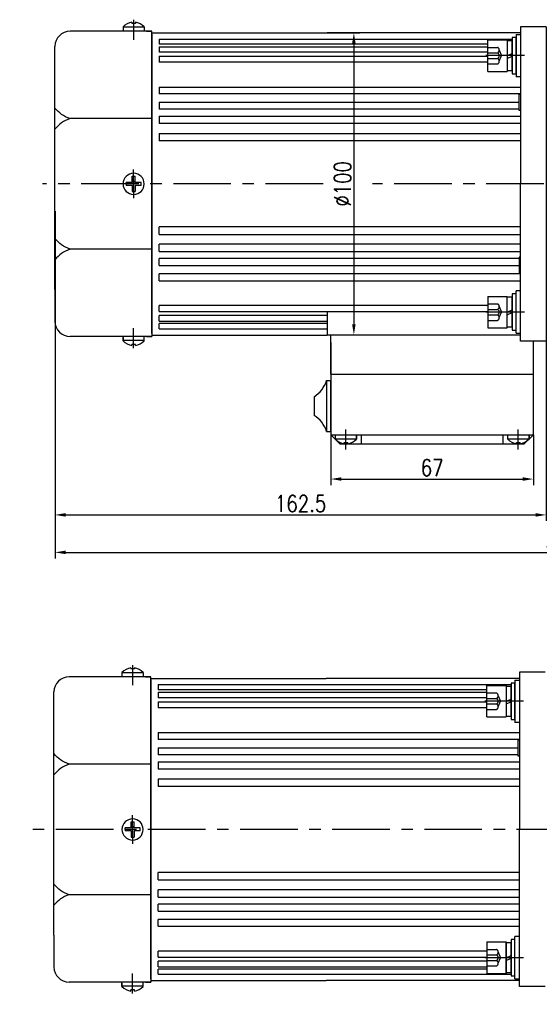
# Model space of a CAD drawing. Header units: inches. Extents: x 331 to 12887, y -474 to 4488.
# Tile 64 of 122: x 8262 to 8434, y -215 to 111. Entities that reach past the tile are written whole.
import ezdxf

# ---------------------------------------------------------------- set-up
doc = ezdxf.new("R2010")
doc.units = ezdxf.units.IN
doc.header["$LTSCALE"] = 10
doc.header["$MEASUREMENT"] = 0
doc.linetypes.add('CENTER', pattern=[10.16, 6.35, -1.27, 1.27, -1.27])
doc.linetypes.add('HIDDEN', pattern=[1.905, 1.27, -0.635])
for name, color, linetype in [('1轮廓实线层', 7, 'Continuous'), ('3中心线层', 1, 'CENTER'), ('4虚线层', 6, 'HIDDEN'), ('7标注层', 4, 'Continuous')]:
    doc.layers.add(name, color=color, linetype=linetype)
doc.styles.add('PC_TEXTSTYLE', font='isocp.shx', dxfattribs={"width": 0.8, "bigfont": 'HZFS.SHX'})
doc.styles.add('TH_GBDIM', font='romans.shx', dxfattribs={"width": 0.8, "bigfont": 'gbcbig.shx'})
doc.dimstyles.new('TH_GBDIM', dxfattribs={"dimtxt": 3.5, "dimasz": 2.5, "dimexe": 2, "dimexo": 0, "dimgap": 1, "dimtad": 1, "dimdec": 4, "dimdsep": 46, "dimtxsty": 'TH_GBDIM', "dimcen": 0.09, "dimclrd": 4, "dimclre": 4, "dimclrt": 3, "dimadec": 0, "dimazin": 0, "dimtfac": 1, "dimtdec": 4, "dimtmove": 0, "dimatfit": 3, "dimfxl": 1, "dimtzin": 0, "dimarcsym": 0})
doc.dimstyles.new('线性标注', dxfattribs={"dimtxt": 2.5, "dimasz": 3, "dimexe": 2, "dimexo": 0, "dimgap": 1, "dimtad": 1, "dimtih": 1, "dimtoh": 1, "dimdsep": 46, "dimtxsty": 'PC_TEXTSTYLE', "dimcen": 0.09, "dimclrt": 3, "dimadec": 0, "dimazin": 0, "dimtfac": 0.7, "dimtix": 1, "dimtmove": 0, "dimatfit": 0, "dimfxl": 1, "dimtzin": 0, "dimarcsym": 0})
doc.dimstyles.new('角度标注', dxfattribs={"dimtxt": 3.5, "dimasz": 3, "dimexe": 2, "dimexo": 0, "dimgap": 1, "dimtad": 1, "dimtih": 1, "dimtoh": 1, "dimdsep": 46, "dimtxsty": 'PC_TEXTSTYLE', "dimsah": 1, "dimcen": 0.09, "dimclrd": 4, "dimclrt": 3, "dimadec": 0, "dimazin": 0, "dimtfac": 0.7, "dimtmove": 0, "dimatfit": 0, "dimfxl": 1, "dimtzin": 0, "dimarcsym": 0})

# ---------------------------------------------------------------- blocks, each defined once
blk = doc.blocks.new('*D566')
at = {"layer": '7标注层', "color": 0, "lineweight": -2, "transparency": 16777216}
for p, q in [((8603.84, -156.75), (8621.65, -156.75)), ((8587.45, -204.36), (8597.69, -214.6))]:
    blk.add_line(p, q, dxfattribs=at)
at = {"layer": '7标注层', "color": 4, "lineweight": -2, "transparency": 16777216}
for start, end in [(340.385, 357.4873), (317.5127, 334.5535)]:
    blk.add_arc((8539.84, -156.75), 79.81, start, end, dxfattribs=at)
at = {"layer": '7标注层', "color": 4, "transparency": 16777216}
for points in [[(8618.99, -160.24), (8620.16, -160.26), (8619.65, -156.75)], [(8599.11, -211.06), (8598.27, -210.25), (8596.27, -213.19)]]:
    blk.add_solid(points, dxfattribs=at)
at = {"layer": 'Defpoints', "color": 0, "transparency": 16777216}
for p in [(8220.56, -156.75), (8539.84, -156.75), (8603.84, -156.75), (8608.96, -196.66), (8587.45, -204.36)]:
    blk.add_point(p, dxfattribs=at)
at = {"layer": '7标注层', "color": 3, "transparency": 16777216, "insert": (8613.57, -187.29), "char_height": 5.5, "attachment_point": 5, "style": 'TH_GBDIM'}
blk.add_mtext('45°', dxfattribs=at)
blk = doc.blocks.new('*D567')
at = {"layer": '7标注层', "color": 0, "lineweight": -2, "transparency": 16777216}
for p, q in [((8592.18, 32.35), (8592.18, -67.08)), ((8273.68, 16.6), (8273.68, -67.08)), ((8277.18, -65.08), (8588.68, -65.08))]:
    blk.add_line(p, q, dxfattribs=at)
at = {"layer": '7标注层', "color": 0, "transparency": 16777216}
for points in [[(8277.18, -64.5), (8277.18, -65.66), (8273.68, -65.08)], [(8588.68, -64.5), (8588.68, -65.66), (8592.18, -65.08)]]:
    blk.add_solid(points, dxfattribs=at)
at = {"layer": 'Defpoints', "color": 0, "transparency": 16777216}
for p in [(8592.18, 32.35), (8273.68, 16.6), (8592.18, -65.08)]:
    blk.add_point(p, dxfattribs=at)
at = {"layer": '7标注层', "color": 3, "transparency": 16777216, "insert": (8444.43, -61.33), "char_height": 5.5, "attachment_point": 5, "style": 'TH_GBDIM'}
blk.add_mtext('318.5', dxfattribs=at)
blk = doc.blocks.new('*D834')
at = {"layer": '7标注层', "color": 0, "lineweight": -2, "transparency": 16777216}
for p, q in [((8436.18, 108.85), (8436.18, -54.68)), ((8273.68, 47.86), (8273.68, -54.68)), ((8277.18, -52.68), (8432.68, -52.68))]:
    blk.add_line(p, q, dxfattribs=at)
at = {"layer": '7标注层', "color": 0, "transparency": 16777216}
for points in [[(8277.18, -52.09), (8277.18, -53.26), (8273.68, -52.68)], [(8432.68, -52.09), (8432.68, -53.26), (8436.18, -52.68)]]:
    blk.add_solid(points, dxfattribs=at)
at = {"layer": 'Defpoints', "color": 0, "transparency": 16777216}
for p in [(8436.18, 108.85), (8273.68, 47.86), (8436.18, -52.68)]:
    blk.add_point(p, dxfattribs=at)
at = {"layer": '7标注层', "color": 3, "transparency": 16777216, "insert": (8354.93, -48.93), "char_height": 5.5, "attachment_point": 5, "style": 'TH_GBDIM'}
blk.add_mtext('162.5', dxfattribs=at)
blk = doc.blocks.new('*D835')
at = {"layer": '7标注层', "color": 4, "lineweight": -2, "transparency": 16777216}
for p, q in [((8363.68, 106.85), (8374.54, 106.85)), ((8372.54, 103.35), (8372.54, 10.35)), ((8363.68, 6.85), (8374.54, 6.85))]:
    blk.add_line(p, q, dxfattribs=at)
at = {"layer": '7标注层', "color": 4, "transparency": 16777216}
for points in [[(8371.96, 103.35), (8373.12, 103.35), (8372.54, 106.85)], [(8371.96, 10.35), (8373.12, 10.35), (8372.54, 6.85)]]:
    blk.add_solid(points, dxfattribs=at)
at = {"layer": 'Defpoints', "color": 0, "transparency": 16777216}
for p in [(8363.68, 106.85), (8363.68, 6.85), (8372.54, 6.85)]:
    blk.add_point(p, dxfattribs=at)
at = {"layer": '7标注层', "color": 3, "transparency": 16777216, "insert": (8368.79, 56.85), "char_height": 5.5, "attachment_point": 5, "rotation": 90, "style": 'TH_GBDIM'}
blk.add_mtext('%%C100', dxfattribs=at)
blk = doc.blocks.new('*D989')
at = {"layer": '7标注层', "color": 4, "lineweight": -2, "transparency": 16777216}
for p, q in [((8364.93, -26.15), (8364.93, -42.81)), ((8431.93, -26.15), (8431.93, -42.81)), ((8368.43, -40.81), (8428.43, -40.81))]:
    blk.add_line(p, q, dxfattribs=at)
at = {"layer": '7标注层', "color": 4, "transparency": 16777216}
for points in [[(8368.43, -40.23), (8368.43, -41.39), (8364.93, -40.81)], [(8428.43, -40.23), (8428.43, -41.39), (8431.93, -40.81)]]:
    blk.add_solid(points, dxfattribs=at)
at = {"layer": 'Defpoints', "color": 0, "transparency": 16777216}
for p in [(8364.93, -26.15), (8431.93, -26.15), (8431.93, -40.81)]:
    blk.add_point(p, dxfattribs=at)
at = {"layer": '7标注层', "color": 3, "transparency": 16777216, "insert": (8398.43, -37.06), "char_height": 5.5, "attachment_point": 5, "style": 'TH_GBDIM'}
blk.add_mtext('67', dxfattribs=at)

msp = doc.modelspace()

# ---------------------------------------------------------------- linework, layer by layer
for p, q in [((8296.1788, 108.78343), (8296.1788, 107.34808)), ((8303.1788, 108.68903), (8296.1788, 108.68903)), ((8299.0788, 110.37628), (8299.0788, 109.94808)), ((8300.2788, 109.94808), (8299.0788, 109.94808)), ((8300.2788, 110.37628), (8300.2788, 109.94808)), ((8303.1788, 108.78343), (8303.1788, 107.34808)), ((8305.6788, 107.34808), (8278.6788, 107.34808)), ((8303.9288, 107.34808), (8305.6788, 107.34808)), ((8305.6788, 106.34808), (8305.6788, 107.34808)), ((8305.6788, 106.34808), (8305.6788, 56.84808)), ((8273.6788, 91.84808), (8273.6788, 102.34808)), ((8273.6788, 21.84808), (8273.6788, 91.84808)), ((8305.6788, 78.42933), (8278.6788, 78.42933)), ((8305.6788, 7.34808), (8305.6788, 56.84808)), ((8305.6788, 35.26684), (8278.6788, 35.26684)), ((8273.6788, 21.84808), (8273.6788, 11.34808)), ((8305.6788, 7.34808), (8305.6788, 6.34808)), ((8305.6788, 6.34808), (8278.6788, 6.34808)), ((8296.1788, 4.91274), (8296.1788, 6.34808)), ((8296.1788, 6.04533), (8296.1788, 4.91274)), ((8303.1788, 5.00714), (8296.1788, 5.00714)), ((8300.2788, 3.74808), (8299.0788, 3.74808)), ((8299.0788, 3.31989), (8299.0788, 3.74808)), ((8300.2788, 3.31989), (8300.2788, 3.74808)), ((8303.1788, 4.91274), (8303.1788, 6.34808)), ((8303.9288, 6.34808), (8305.6788, 6.34808)), ((8303.9288, 6.34808), (8305.6788, 6.34808)), ((8431.9288, -26.15192), (8431.9288, 4.84808)), ((8366.4288, -27.58726), (8366.4288, -26.15192)), ((8366.4288, -27.49286), (8373.4288, -27.49286)), ((8369.3288, -28.75192), (8370.5288, -28.75192)), ((8369.3288, -29.18011), (8369.3288, -28.75192)), ((8370.5288, -29.18011), (8370.5288, -28.75192)), ((8373.42879, -26.45467), (8373.42879, -27.58726)), ((8373.4288, -27.58726), (8373.4288, -26.15192)), ((8423.4288, -27.58726), (8423.4288, -26.15192)), ((8423.4288, -27.49286), (8430.4288, -27.49286)), ((8426.3288, -28.75192), (8427.5288, -28.75192)), ((8426.3288, -29.18011), (8426.3288, -28.75192)), ((8427.5288, -29.18011), (8427.5288, -28.75192)), ((8430.47565, -26.45467), (8430.47565, -27.58726)), ((8430.47566, -27.58726), (8430.47566, -26.15192)), ((8298.7358, -103.22114), (8298.7358, -103.64934)), ((8299.9358, -103.64934), (8298.7358, -103.64934)), ((8299.9358, -103.22114), (8299.9358, -103.64934)), ((8305.3358, -106.24934), (8278.3358, -106.24934)), ((8295.8358, -104.81399), (8295.8358, -106.24934)), ((8302.8358, -104.9084), (8295.8358, -104.9084)), ((8302.8358, -104.81399), (8302.8358, -106.24934)), ((8303.5858, -106.24934), (8305.3358, -106.24934)), ((8305.3358, -107.24934), (8305.3358, -106.24934)), ((8305.3358, -107.24934), (8305.3358, -156.74934)), ((8273.3358, -121.74934), (8273.3358, -111.24934)), ((8273.3358, -191.74934), (8273.3358, -121.74934)), ((8305.3358, -135.1681), (8278.3358, -135.1681)), ((8305.3358, -206.24934), (8305.3358, -156.74934)), ((8305.3358, -178.33058), (8278.3358, -178.33058)), ((8273.3358, -191.74934), (8273.3358, -202.24934)), ((8305.3358, -207.24934), (8278.3358, -207.24934)), ((8295.8358, -208.68468), (8295.8358, -207.24934)), ((8295.8358, -207.55209), (8295.8358, -208.68469)), ((8302.8358, -208.68468), (8302.8358, -207.24934)), ((8303.5858, -207.24934), (8305.3358, -207.24934)), ((8303.5858, -207.24934), (8305.3358, -207.24934)), ((8305.3358, -206.24934), (8305.3358, -207.24934)), ((8302.8358, -208.59028), (8295.8358, -208.59028)), ((8299.9358, -209.84934), (8298.7358, -209.84934)), ((8298.7358, -210.27753), (8298.7358, -209.84934)), ((8299.9358, -210.27753), (8299.9358, -209.84934))]:
    msp.add_line(p, q)
for centre, radius, start, end in [((8300.63869, 104.09994), 6.46728, 103.957243, 133.5991462), ((8298.7189, 104.09994), 6.46728, 46.4008538, 76.042757), ((8278.6788, 102.34808), 5, 90, 180), ((8278.6788, 11.34808), 5, 180, 270), ((8300.63869, 9.59623), 6.46728, 226.4008538, 256.042757), ((8298.7189, 9.59623), 6.46728, 283.957243, 313.5991462), ((8370.88869, -22.90377), 6.46728, 226.4008538, 256.042757), ((8368.9689, -22.90377), 6.46728, 283.957243, 313.5991462), ((8427.88869, -22.90377), 6.46728, 226.4008538, 256.042757), ((8425.9689, -22.90377), 6.46728, 283.957243, 313.5991462), ((8300.2957, -109.49748), 6.46728, 103.957243, 133.5991462), ((8298.37591, -109.49748), 6.46728, 46.4008538, 76.042757), ((8278.3358, -111.24934), 5, 90, 180), ((8278.3358, -202.24934), 5, 180, 270), ((8300.2957, -204.00119), 6.46728, 226.4008538, 256.042757), ((8298.37591, -204.00119), 6.46728, 283.957243, 313.5991462)]:
    msp.add_arc(centre, radius, start, end)
for points in [[(8278.6788, 78.42933), (8275.82365, 79.84493), (8273.6788, 81.93452)], [(8278.6788, 78.42933), (8275.82365, 77.01372), (8273.6788, 74.92413)], [(8278.6788, 35.26684), (8275.82365, 36.68245), (8273.6788, 38.77204)], [(8278.6788, 35.26684), (8275.82365, 33.85124), (8273.6788, 31.76165)], [(8278.3358, -135.1681), (8275.48065, -133.75249), (8273.3358, -131.6629)], [(8278.3358, -135.1681), (8275.48065, -136.5837), (8273.3358, -138.67329)], [(8278.3358, -178.33058), (8275.48065, -176.91498), (8273.3358, -174.82539)], [(8278.3358, -178.33058), (8275.48065, -179.74618), (8273.3358, -181.83577)]]:
    msp.add_spline(points, degree=3)
at = {"layer": '1轮廓实线层'}
for p, q in [((8427.6788, 108.84808), (8427.6788, 98.84808)), ((8436.1788, 108.84808), (8427.6788, 108.84808)), ((8305.6788, 106.84808), (8363.6788, 106.84808)), ((8305.6788, 56.84808), (8305.6788, 106.84808)), ((8308.1788, 104.77711), (8424.8988, 104.77711)), ((8308.1788, 104.77711), (8308.1788, 103.06459)), ((8427.6788, 106.84808), (8363.6788, 106.84808)), ((8416.8188, 94.07449), (8416.8188, 104.47449)), ((8416.8188, 104.47449), (8423.2188, 104.47449)), ((8423.2188, 104.47449), (8423.2188, 94.07449)), ((8426.1788, 105.27449), (8424.8988, 105.27449)), ((8424.8988, 105.27449), (8424.8988, 102.63449)), ((8426.1788, 106.27449), (8426.1788, 92.27449)), ((8426.1788, 106.27449), (8427.6788, 106.27449)), ((8426.1788, 102.63449), (8426.1788, 105.27449)), ((8416.8188, 103.06459), (8308.1788, 103.06459)), ((8308.1788, 102.24546), (8416.8188, 102.24546)), ((8308.1788, 102.24546), (8308.1788, 100.39487)), ((8423.2188, 104.19449), (8423.2188, 94.35449)), ((8424.8988, 104.19449), (8423.2188, 104.19449)), ((8424.8988, 94.35449), (8424.8988, 104.19449)), ((8424.8988, 102.63449), (8424.8988, 95.91449)), ((8426.1788, 95.91449), (8426.1788, 102.63449)), ((8416.8188, 100.39487), (8308.1788, 100.39487)), ((8308.1788, 99.05569), (8416.8188, 99.05569)), ((8308.1788, 99.05569), (8308.1788, 97.07597)), ((8423.2188, 99.27449), (8424.8988, 99.99826)), ((8423.2188, 98.36978), (8424.8988, 99.09355)), ((8427.6788, 98.84808), (8427.6788, 56.84808)), ((8416.8188, 97.07597), (8308.1788, 97.07597)), ((8424.8988, 95.91449), (8424.8988, 93.27449)), ((8426.1788, 93.27449), (8426.1788, 95.91449)), ((8416.8188, 94.07449), (8423.2188, 94.07449)), ((8423.2188, 94.35449), (8424.8988, 94.35449)), ((8424.8988, 93.27449), (8426.1788, 93.27449)), ((8427.6788, 92.27449), (8426.1788, 92.27449)), ((8308.1788, 88.88116), (8427.6788, 88.88116)), ((8308.1788, 88.88116), (8308.1788, 86.6366)), ((8427.6788, 86.6366), (8308.1788, 86.6366)), ((8427.1788, 86.54808), (8427.6788, 86.54808)), ((8427.1788, 81.14808), (8427.1788, 86.54808)), ((8308.1788, 83.84999), (8427.1782, 83.84999)), ((8308.1788, 83.84999), (8308.1788, 81.52057)), ((8427.1788, 81.52057), (8308.1788, 81.52057)), ((8308.1788, 79.229), (8427.6788, 79.229)), ((8308.1788, 79.229), (8308.1788, 76.8396)), ((8427.6788, 81.14808), (8427.1788, 81.14808)), ((8427.6788, 76.8396), (8308.1788, 76.8396)), ((8308.1788, 73.54893), (8427.6788, 73.54893)), ((8308.1788, 73.54893), (8308.1788, 71.10538)), ((8427.6788, 71.10538), (8308.1788, 71.10538)), ((8299.1788, 57.34808), (8299.1788, 59.34808)), ((8299.1788, 59.34808), (8300.1788, 59.34808)), ((8300.1788, 57.34808), (8300.1788, 59.34808)), ((8299.1788, 57.34808), (8297.1788, 57.34808)), ((8297.1788, 56.84808), (8297.1788, 57.34808)), ((8297.1788, 56.84808), (8297.1788, 56.34808)), ((8299.1788, 56.34808), (8297.1788, 56.34808)), ((8299.1788, 56.34808), (8299.1788, 54.34808)), ((8302.1788, 57.34808), (8300.1788, 57.34808)), ((8302.1788, 56.34808), (8300.1788, 56.34808)), ((8300.1788, 56.34808), (8300.1788, 54.34808)), ((8302.1788, 56.34808), (8302.1788, 57.34808)), ((8305.6788, 56.84808), (8305.6788, 6.84808)), ((8427.6788, 14.84808), (8427.6788, 56.84808)), ((8299.1788, 54.34808), (8300.1788, 54.34808)), ((8308.1788, 40.14724), (8308.1788, 42.59079)), ((8427.6788, 42.59079), (8308.1788, 42.59079)), ((8308.1788, 40.14724), (8427.6788, 40.14724)), ((8308.1788, 34.46717), (8308.1788, 36.85657)), ((8427.6788, 36.85657), (8308.1788, 36.85657)), ((8308.1788, 34.46717), (8427.6788, 34.46717)), ((8308.1788, 29.84618), (8308.1788, 32.1756)), ((8427.1788, 32.1756), (8308.1788, 32.1756)), ((8308.1788, 29.84618), (8427.1788, 29.84618)), ((8422.61475, 29.84618), (8427.1782, 29.84618)), ((8427.6788, 32.54808), (8427.1788, 32.54808)), ((8427.1788, 32.54808), (8427.1788, 27.14808)), ((8308.1788, 24.81501), (8308.1788, 27.05957)), ((8427.6788, 27.05957), (8308.1788, 27.05957)), ((8427.6788, 27.05957), (8422.64495, 27.05957)), ((8427.1788, 27.14808), (8427.6788, 27.14808)), ((8308.1788, 24.81501), (8427.6788, 24.81501)), ((8422.63904, 24.81501), (8427.6788, 24.81501)), ((8416.8188, 19.62168), (8423.2188, 19.62168)), ((8416.8188, 19.62168), (8416.8188, 9.22168)), ((8423.2188, 9.22168), (8423.2188, 19.62168)), ((8426.1788, 20.42168), (8424.8988, 20.42168)), ((8424.8988, 20.42168), (8424.8988, 17.78168)), ((8427.6788, 21.42168), (8426.1788, 21.42168)), ((8426.1788, 7.42168), (8426.1788, 21.42168)), ((8426.1788, 17.78168), (8426.1788, 20.42168)), ((8308.1788, 14.64048), (8308.1788, 16.6202)), ((8416.8188, 16.6202), (8308.1788, 16.6202)), ((8424.8988, 19.34168), (8423.2188, 19.34168)), ((8423.2188, 9.50168), (8423.2188, 19.34168)), ((8424.8988, 9.50168), (8424.8988, 19.34168)), ((8424.8988, 17.78168), (8424.8988, 11.06168)), ((8426.1788, 11.06168), (8426.1788, 17.78168)), ((8308.1788, 14.64048), (8416.8188, 14.64048)), ((8308.1788, 11.45071), (8308.1788, 13.30129)), ((8363.6788, 13.30129), (8308.1788, 13.30129)), ((8363.6788, 14.64048), (8363.6788, 6.84808)), ((8423.2188, 14.42168), (8424.8988, 15.14544)), ((8423.2188, 13.51697), (8424.8988, 14.24074)), ((8427.6788, 4.84808), (8427.6788, 14.84808)), ((8308.1788, 11.45071), (8363.6788, 11.45071)), ((8308.1788, 8.91906), (8308.1788, 10.63158)), ((8363.6788, 10.63158), (8308.1788, 10.63158)), ((8424.8988, 11.06168), (8424.8988, 8.42168)), ((8426.1788, 8.42168), (8426.1788, 11.06168)), ((8305.6788, 6.84808), (8363.6788, 6.84808)), ((8308.1788, 8.91906), (8363.6788, 8.91906)), ((8427.6788, 6.84808), (8363.6788, 6.84808)), ((8364.9288, -6.15192), (8364.9288, 6.84808)), ((8416.8188, 9.22168), (8423.2188, 9.22168)), ((8427.6788, 6.84808), (8422.63819, 6.84808)), ((8423.2188, 9.50168), (8424.8988, 9.50168)), ((8424.8988, 8.42168), (8426.1788, 8.42168)), ((8426.1788, 7.42168), (8427.6788, 7.42168)), ((8364.9288, 4.40379), (8364.9288, -26.15192)), ((8436.1788, 4.84808), (8427.6788, 4.84808)), ((8363.52138, -8.25192), (8363.52138, -25.05192)), ((8363.52138, -8.25192), (8364.9288, -8.25192)), ((8364.9288, -25.05192), (8364.9288, -8.25192)), ((8359.40427, -13.57032), (8359.40427, -19.73351)), ((8363.52138, -25.05192), (8364.9288, -25.05192)), ((8364.9288, -26.15192), (8367.9288, -29.15192)), ((8364.9288, -26.15192), (8374.9288, -26.15192)), ((8367.9288, -29.15192), (8428.9288, -29.15192)), ((8374.9288, -26.15192), (8374.9288, -29.15192)), ((8421.9288, -26.15192), (8431.9288, -26.15192)), ((8421.9288, -29.15192), (8421.9288, -26.15192)), ((8431.9288, -26.15192), (8428.9288, -29.15192)), ((8305.3358, -106.74934), (8363.3358, -106.74934)), ((8305.3358, -156.74934), (8305.3358, -106.74934)), ((8427.3358, -106.74934), (8363.3358, -106.74934)), ((8425.8358, -107.32293), (8425.8358, -121.32293)), ((8425.8358, -107.32293), (8427.3358, -107.32293)), ((8427.3358, -104.74934), (8427.3358, -114.74934)), ((8435.8358, -104.74934), (8427.3358, -104.74934)), ((8307.8358, -108.82032), (8424.5558, -108.82032)), ((8307.8358, -108.82032), (8307.8358, -110.53283)), ((8416.4758, -110.53283), (8307.8358, -110.53283)), ((8416.4758, -119.52293), (8416.4758, -109.12293)), ((8416.4758, -109.12293), (8422.8758, -109.12293)), ((8422.8758, -109.12293), (8422.8758, -119.52293)), ((8422.8758, -109.40293), (8422.8758, -119.24293)), ((8424.5558, -109.40293), (8422.8758, -109.40293)), ((8425.8358, -108.32293), (8424.5558, -108.32293)), ((8424.5558, -108.32293), (8424.5558, -110.96293)), ((8424.5558, -119.24293), (8424.5558, -109.40293)), ((8425.8358, -110.96293), (8425.8358, -108.32293)), ((8307.8358, -111.35196), (8416.4758, -111.35196)), ((8307.8358, -111.35196), (8307.8358, -113.20255)), ((8416.4758, -113.20255), (8307.8358, -113.20255)), ((8422.8758, -114.32293), (8424.5558, -113.59916)), ((8424.5558, -110.96293), (8424.5558, -117.68293)), ((8425.8358, -117.68293), (8425.8358, -110.96293)), ((8307.8358, -114.54174), (8416.4758, -114.54174)), ((8307.8358, -114.54174), (8307.8358, -116.52145)), ((8416.4758, -116.52145), (8307.8358, -116.52145)), ((8422.8758, -115.22764), (8424.5558, -114.50387)), ((8427.3358, -114.74934), (8427.3358, -156.74934)), ((8416.4758, -119.52293), (8422.8758, -119.52293)), ((8422.8758, -119.24293), (8424.5558, -119.24293)), ((8424.5558, -117.68293), (8424.5558, -120.32293)), ((8424.5558, -120.32293), (8425.8358, -120.32293)), ((8425.8358, -120.32293), (8425.8358, -117.68293)), ((8427.3358, -121.32293), (8425.8358, -121.32293)), ((8307.8358, -124.71626), (8427.3358, -124.71626)), ((8307.8358, -124.71626), (8307.8358, -126.96082)), ((8427.3358, -126.96082), (8307.8358, -126.96082)), ((8426.8358, -127.04934), (8427.3358, -127.04934)), ((8426.8358, -132.44934), (8426.8358, -127.04934)), ((8307.8358, -129.74743), (8426.83521, -129.74743)), ((8307.8358, -129.74743), (8307.8358, -132.07686)), ((8426.8358, -132.07686), (8307.8358, -132.07686)), ((8427.3358, -132.44934), (8426.8358, -132.44934)), ((8307.8358, -134.36842), (8427.3358, -134.36842)), ((8307.8358, -134.36842), (8307.8358, -136.75782)), ((8427.3358, -136.75782), (8307.8358, -136.75782)), ((8307.8358, -140.04849), (8427.3358, -140.04849)), ((8307.8358, -140.04849), (8307.8358, -142.49204)), ((8427.3358, -142.49204), (8307.8358, -142.49204)), ((8298.8358, -156.24934), (8296.8358, -156.24934)), ((8296.8358, -156.74934), (8296.8358, -156.24934)), ((8298.8358, -156.24934), (8298.8358, -154.24934)), ((8298.8358, -154.24934), (8299.8358, -154.24934)), ((8299.8358, -156.24934), (8299.8358, -154.24934)), ((8301.8358, -156.24934), (8299.8358, -156.24934)), ((8301.8358, -157.24934), (8301.8358, -156.24934)), ((8296.8358, -156.74934), (8296.8358, -157.24934)), ((8298.8358, -157.24934), (8296.8358, -157.24934)), ((8298.8358, -157.24934), (8298.8358, -159.24934)), ((8298.8358, -159.24934), (8299.8358, -159.24934)), ((8301.8358, -157.24934), (8299.8358, -157.24934)), ((8299.8358, -157.24934), (8299.8358, -159.24934)), ((8305.3358, -156.74934), (8305.3358, -206.74934)), ((8427.3358, -198.74934), (8427.3358, -156.74934)), ((8307.8358, -173.45019), (8307.8358, -171.00663)), ((8427.3358, -171.00663), (8307.8358, -171.00663)), ((8307.8358, -173.45019), (8427.3358, -173.45019)), ((8307.8358, -179.13025), (8307.8358, -176.74085)), ((8427.3358, -176.74085), (8307.8358, -176.74085)), ((8307.8358, -179.13025), (8427.3358, -179.13025)), ((8307.8358, -183.75124), (8307.8358, -181.42182)), ((8427.3358, -181.42182), (8307.8358, -181.42182)), ((8307.8358, -183.75124), (8426.8358, -183.75124)), ((8422.27175, -183.75124), (8427.3358, -183.75124)), ((8307.8358, -188.78241), (8307.8358, -186.53786)), ((8427.3358, -186.53786), (8307.8358, -186.53786)), ((8307.8358, -188.78241), (8427.3358, -188.78241)), ((8422.29605, -188.78241), (8427.3358, -188.78241)), ((8427.3358, -186.53786), (8422.30196, -186.53786)), ((8427.3358, -192.17574), (8425.8358, -192.17574)), ((8425.8358, -206.17574), (8425.8358, -192.17574)), ((8416.4758, -193.97574), (8422.8758, -193.97574)), ((8416.4758, -193.97574), (8416.4758, -204.37574)), ((8422.2952, -193.97574), (8422.8758, -193.97574)), ((8422.8758, -193.97574), (8422.8758, -204.37574)), ((8422.8758, -204.37574), (8422.8758, -193.97574)), ((8422.8758, -194.25574), (8422.8758, -204.09574)), ((8424.5558, -194.25574), (8422.8758, -194.25574)), ((8422.8758, -204.09574), (8422.8758, -194.25574)), ((8425.8358, -193.17574), (8424.5558, -193.17574)), ((8424.5558, -193.17574), (8424.5558, -195.81574)), ((8424.5558, -204.09574), (8424.5558, -194.25574)), ((8425.8358, -195.81574), (8425.8358, -193.17574)), ((8307.8358, -198.95694), (8307.8358, -196.97723)), ((8416.4758, -196.97723), (8307.8358, -196.97723)), ((8422.8758, -199.17574), (8424.5558, -198.45198)), ((8424.5558, -195.81574), (8424.5558, -202.53574)), ((8425.8358, -202.53574), (8425.8358, -195.81574)), ((8307.8358, -198.95694), (8416.4758, -198.95694)), ((8307.8358, -202.14672), (8307.8358, -200.29613)), ((8416.4758, -200.29613), (8307.8358, -200.29613)), ((8422.8758, -200.08045), (8424.5558, -199.35669)), ((8427.3358, -208.74934), (8427.3358, -198.74934)), ((8307.8358, -202.14672), (8416.4758, -202.14672)), ((8307.8358, -204.67836), (8307.8358, -202.96585)), ((8416.4758, -202.96585), (8307.8358, -202.96585)), ((8307.8358, -204.67836), (8424.5558, -204.67836)), ((8416.4758, -204.37574), (8422.8758, -204.37574)), ((8422.2952, -204.37574), (8422.8758, -204.37574)), ((8422.8758, -204.09574), (8424.5558, -204.09574)), ((8424.5558, -202.53574), (8424.5558, -205.17574)), ((8424.5558, -205.17574), (8425.8358, -205.17574)), ((8425.8358, -205.17574), (8425.8358, -202.53574)), ((8305.3358, -206.74934), (8363.3358, -206.74934)), ((8427.3358, -206.74934), (8363.3358, -206.74934)), ((8427.3358, -206.74934), (8422.2952, -206.74934)), ((8425.8358, -206.17574), (8427.3358, -206.17574)), ((8435.8358, -208.74934), (8427.3358, -208.74934))]:
    msp.add_line(p, q, dxfattribs=at)
at = {"layer": '1轮廓实线层', "color": 7}
for p, q in [((8364.9288, -6.15192), (8431.9288, -6.15192)), ((8374.9288, -26.15192), (8421.9288, -26.15192))]:
    msp.add_line(p, q, dxfattribs=at)
at = {"layer": '1轮廓实线层'}
for centre, radius, start, end in [((8299.6788, 56.84808), 3.5, 0, 180), ((8299.6788, 56.84808), 3.5, 180, 0), ((8354.08138, -5.19696), 9.92202, 302.4438553, 342.0674814), ((8354.08138, -28.10687), 9.92202, 17.9325186, 57.5561447), ((8299.3358, -156.74934), 3.5, 0, 180), ((8299.3358, -156.74934), 3.5, 180, 0)]:
    msp.add_arc(centre, radius, start, end, dxfattribs=at)
at = {"layer": '3中心线层'}
for p, q in [((8299.6788, 111.17204), (8299.6788, 104.55116)), ((8429.03074, 99.27449), (8416.1788, 99.27449)), ((8299.6788, 55.79519), (8299.6788, 61.57639)), ((8299.6788, 57.90098), (8299.6788, 52.11978)), ((8429.03074, 14.42168), (8416.1788, 14.42168)), ((8299.6788, 2.52412), (8299.6788, 9.14501)), ((8369.88194, -31.05848), (8369.88194, -24.4376)), ((8426.88194, -31.05848), (8426.88194, -24.4376)), ((8299.3358, -102.42538), (8299.3358, -109.04626)), ((8428.68775, -114.32293), (8415.8358, -114.32293)), ((8299.3358, -157.80223), (8299.3358, -152.02103)), ((8299.3358, -155.69644), (8299.3358, -161.47765)), ((8428.68775, -199.17574), (8415.8358, -199.17574)), ((8299.3358, -211.0733), (8299.3358, -204.45242))]:
    msp.add_line(p, q, dxfattribs=at)
at = {"layer": '3中心线层', "ltscale": 0.3}
for p, q in [((8362.36053, 56.84808), (8269.58099, 56.84808)), ((8465.88664, 56.84808), (8378.68167, 56.84808)), ((8567.32282, -156.74934), (8264.6691, -156.74934))]:
    msp.add_line(p, q, dxfattribs=at)
at = {"layer": '4虚线层'}
for p, q in [((8416.8188, 102.01849), (8420.0188, 102.01849)), ((8420.6588, 101.10383), (8421.3388, 99.27449)), ((8416.8188, 100.18916), (8420.0188, 100.18916)), ((8416.8188, 98.35983), (8420.0188, 98.35983)), ((8420.6588, 97.44516), (8421.3388, 99.27449)), ((8416.8188, 96.53049), (8420.0188, 96.53049)), ((8416.8188, 17.16568), (8420.0188, 17.16568)), ((8416.8188, 15.33634), (8420.0188, 15.33634)), ((8416.8188, 13.50701), (8420.0188, 13.50701)), ((8420.6588, 16.25101), (8421.3388, 14.42168)), ((8420.6588, 12.59234), (8421.3388, 14.42168)), ((8416.8188, 11.67768), (8420.0188, 11.67768)), ((8416.4758, -111.57893), (8419.6758, -111.57893)), ((8416.4758, -113.40826), (8419.6758, -113.40826)), ((8420.3158, -112.4936), (8420.9958, -114.32293)), ((8416.4758, -115.2376), (8419.6758, -115.2376)), ((8416.4758, -117.06693), (8419.6758, -117.06693)), ((8420.3158, -116.15226), (8420.9958, -114.32293)), ((8416.4758, -196.43174), (8419.6758, -196.43174)), ((8416.4758, -198.26108), (8419.6758, -198.26108)), ((8420.3158, -197.34641), (8420.9958, -199.17574)), ((8416.4758, -200.09041), (8419.6758, -200.09041)), ((8416.4758, -201.91974), (8419.6758, -201.91974)), ((8420.3158, -201.00508), (8420.9958, -199.17574))]:
    msp.add_line(p, q, dxfattribs=at)
for centre in [(8419.68519, 101.10383), (8419.68519, 99.27449), (8419.68519, 97.44516), (8419.68519, 16.25101), (8419.68519, 14.42168), (8419.68519, 12.59234), (8419.3422, -112.4936), (8419.3422, -114.32293), (8419.3422, -116.15226), (8419.3422, -197.34641), (8419.3422, -199.17574), (8419.3422, -201.00508)]:
    msp.add_arc(centre, 0.97361, 290.0383846, 69.9616154, dxfattribs=at)

# ---------------------------------------------------------------- dimensions: what is measured, and where the dimension line sits
at = {"layer": '7标注层'}
dim = msp.add_linear_dim(base=(8436.1788, -52.67614), p1=(8273.6788, 47.86404), p2=(8436.1788, 108.84808), dimstyle='线性标注', override={"dimtxt": 5.5, "dimasz": 3.5, "dimtxsty": 'TH_GBDIM', "dimadec": 2}, dxfattribs=at)
dim.commit()
dim.dimension.update_dxf_attribs({"geometry": '*D834', "text_midpoint": (8354.9288, -48.92614)})
dim = msp.add_linear_dim(base=(8372.53949, 6.84808), p1=(8363.6788, 106.84808), p2=(8363.6788, 6.84808), angle=90, text='%%C100', dimstyle='TH_GBDIM', override={"dimtxt": 5.5, "dimasz": 3.5, "dimgap": 1, "dimtad": 1, "dimjust": 0, "dimdec": 1, "dimlfac": 1.25, "dimse1": 0, "dimse2": 0, "dimsd1": 0, "dimsd2": 0, "dimadec": 1}, dxfattribs=at)
dim.commit()
dim.dimension.update_dxf_attribs({"geometry": '*D835', "text_midpoint": (8368.78949, 56.84808)})
for base, p1, p2, dimstyle, override, picture, middle in [((8592.17879, -65.0788), (8273.6788, 16.59808), (8592.17879, 32.34808), '线性标注', {"dimtxt": 5.5, "dimasz": 3.5, "dimtxsty": 'TH_GBDIM', "dimadec": 2}, '*D567', (8444.42879, -65.0788)), ((8431.9288, -40.81011), (8364.9288, -26.15192), (8431.9288, -26.15192), 'TH_GBDIM', {"dimtxt": 5.5, "dimasz": 3.5, "dimdec": 1, "dimadec": 1}, '*D989', (8398.4288, -40.81011))]:
    dim = msp.add_linear_dim(base=base, p1=p1, p2=p2, dimstyle=dimstyle, override=override, dxfattribs=at)
    dim.commit()
    dim.dimension.update_dxf_attribs({"geometry": picture, "text_midpoint": middle, "dimtype": 160})
dim = msp.add_angular_dim_2l(base=(8608.9563, -196.65608), line1=((8603.83581, -156.74934), (8220.55966, -156.74934)), line2=((8539.8358, -156.74934), (8587.45108, -204.36462)), dimstyle='角度标注', override={"dimtxt": 5.5, "dimasz": 3.5, "dimdec": 0, "dimtxsty": 'TH_GBDIM', "dimazin": 2}, dxfattribs=at)
dim.commit()
dim.dimension.update_dxf_attribs({"geometry": '*D566', "text_midpoint": (8613.57384, -187.29264)})

doc.saveas('drawing.dxf')
